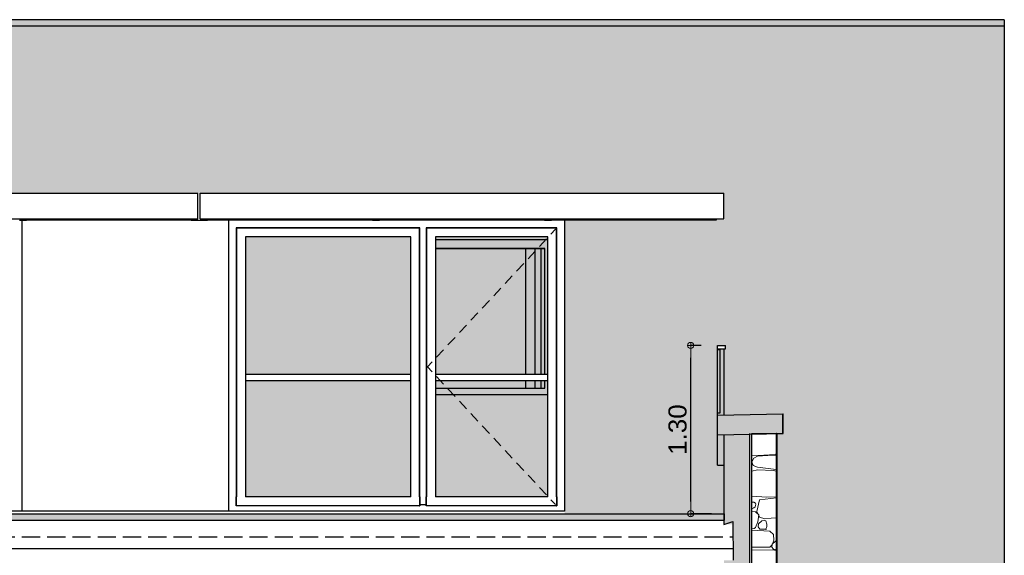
# Model space of a CAD drawing. Header units: millimetres. Extents: x 256333 to 598543, y -23220 to 10679.
# Tile 16 of 45: x 291717 to 299334, y -18222 to -14080. Entities that reach past the tile are written whole.
import ezdxf

# ---------------------------------------------------------------- set-up
doc = ezdxf.new("R2010")
doc.units = ezdxf.units.MM
doc.header["$MEASUREMENT"] = 0
doc.linetypes.add('Lignes cachées', pattern=[195.611112, 141.111112, -54.5])
doc.layers.add('COUPE', color=7, linetype='Continuous')
doc.styles.add('STYLE_GENERE_1', font='swissc.ttf', dxfattribs={"width": 1.25})
doc.linetypes.add('ISOLATION', pattern='A,0.0001,-0.1,[134,ltypeshp.shx,S=0.1,R=0,X=-0.1,Y=0],-0.2,[134,ltypeshp.shx,S=0.1,R=180,X=0.1,Y=0],-0.1', length=0.4001)

# ---------------------------------------------------------------- blocks, each defined once
blk = doc.blocks.new('ARROWHEAD_7')
at = {"color": 0, "linetype": 'Continuous', "lineweight": 0}
for p, q in [((0, 0), (-1, 0)), ((-0.25, 0), (0.25, 0)), ((0, -0.25), (0, 0.25))]:
    blk.add_line(p, q, dxfattribs=at)
blk.add_circle((0, 0), 0.25, dxfattribs=at)

msp = doc.modelspace()

# ---------------------------------------------------------------- hatches: boundary and pattern name
at = {"layer": 'COUPE', "linetype": 'Continuous'}
for color, points in [(9, [(284583.759, -14080.342), (284583.759, -15421.322), (297197.711, -15421.322), (297197.711, -14080.342)]), (254, [(294742.334, -15760.442), (293462.334, -15760.442), (293462.334, -16820.342), (294742.334, -16820.342)]), (254, [(295802.334, -15760.442), (294932.334, -15760.442), (294932.334, -16820.342), (295802.334, -16820.342)]), (256, [(297166.628, -16625.447), (297116.628, -16625.447), (297116.628, -16630.342), (297136.628, -16630.342), (297136.628, -17120.342), (297116.628, -17120.342), (297116.628, -17525.447), (297164.71, -17525.447), (297164.71, -17288.339), (297116.642, -17289.3), (297116.642, -17139.27), (297166.628, -17138.271)]), (256, [(297136.628, -17120.342), (297136.628, -16630.342), (297116.628, -16630.342), (297116.628, -17120.342)]), (254, [(293462.334, -16870.342), (293462.334, -17770.342), (294742.334, -17770.342), (294742.334, -16870.342)]), (254, [(294932.334, -16870.342), (294932.334, -17770.342), (295802.334, -17770.342), (295802.334, -16870.342)]), (256, [(297621.304, -17279.207), (297621.304, -17129.177), (297116.642, -17139.27), (297116.642, -17289.3)]), (256, [(297168.321, -17950.342), (297168.321, -17900.342), (284641.529, -17900.342), (284641.529, -17950.342)])]:
    msp.add_hatch(color=color, dxfattribs=at).paths.add_polyline_path(points, flags=0)
for color, points in [(9, [(297166.628, -17138.268), (297621.154, -17129.18), (297621.304, -17129.179), (297621.401, -17129.179), (297621.483, -17129.177), (297621.483, -17129.212), (297623.223, -17129.177), (297623.223, -17279.207), (297566.45, -17280.343), (297574.71, -17280.343), (297574.71, -18680.342), (297617.294, -18680.342), (297617.294, -18639.494), (297717.294, -18639.494), (297717.294, -18680.342), (299334.481, -18680.342), (299334.481, -14080.342), (297169.061, -14080.342), (297169.061, -16599.67), (297176.698, -16600.342), (297176.698, -16625.342), (297166.628, -16625.447)]), (9, [(295932.334, -15630.342), (295932.334, -17900.342), (297168.321, -17900.342), (297164.71, -17522.593), (297116.628, -17525.447), (297116.698, -16600.342), (297176.698, -16600.342), (297168.321, -15630.342)]), (256, [(297164.71, -22380.2), (297549.309, -22380.2), (297549.309, -21850.342), (297364.71, -21850.342), (297364.71, -17280.342), (297164.71, -17280.342), (297164.71, -17983.932), (297234.271, -17983.569), (297237.641, -18260.342), (297164.71, -18260.342)])]:
    msp.add_hatch(color=color, dxfattribs=at).paths.add_polyline_path(points)

# ---------------------------------------------------------------- linework, layer by layer
for p, q in [((297364.71, -14080.342), (284583.759, -14080.342)), ((299334.481, -14080.342), (297364.71, -14080.342)), ((299334.481, -14080.342), (299334.481, -18680.342)), ((299334.481, -14130.342), (268140.115, -14130.342)), ((285049.013, -15421.322), (293093.935, -15421.322)), ((293093.935, -15621.322), (293093.935, -15421.322)), ((293113.935, -15421.322), (297164.71, -15421.322)), ((293113.935, -15621.322), (293113.935, -15421.322)), ((297164.71, -15621.322), (297164.71, -15421.322)), ((285049.013, -15621.322), (293093.935, -15621.322)), ((291713.935, -15630.342), (291768.8, -15630.342)), ((291736.209, -17880.342), (291736.209, -15630.342)), ((291768.8, -15630.342), (291768.8, -15621.322)), ((293043.935, -15630.342), (291768.8, -15630.342)), ((293043.935, -15621.322), (293043.935, -15630.342)), ((293043.935, -15630.342), (293170.569, -15630.342)), ((293113.935, -15621.322), (297164.71, -15621.322)), ((293170.569, -15630.342), (293170.569, -15621.322)), ((294445.703, -15630.342), (293170.569, -15630.342)), ((293332.334, -15630.342), (293332.334, -17880.342)), ((293392.334, -15690.442), (293394.334, -15692.442)), ((294812.334, -15690.442), (293392.334, -15690.442)), ((293392.334, -15690.442), (293392.334, -17770.342)), ((294810.334, -15692.442), (293394.334, -15692.442)), ((293394.334, -15692.442), (293394.334, -17770.342)), ((294445.703, -15621.322), (294445.703, -15630.342)), ((294445.703, -15630.342), (294500.548, -15630.342)), ((294500.548, -15630.342), (294500.548, -15621.322)), ((295775.682, -15630.342), (294500.548, -15630.342)), ((294812.334, -15690.442), (294810.334, -15692.442)), ((294810.334, -17770.342), (294810.334, -15692.442)), ((294812.334, -17770.342), (294812.334, -15690.442)), ((294862.334, -15690.442), (294864.334, -15692.442)), ((295872.334, -15690.442), (294862.334, -15690.442)), ((294862.334, -15690.442), (294862.334, -17770.342)), ((295870.334, -15692.442), (294864.334, -15692.442)), ((294864.334, -15692.442), (294864.334, -17770.342)), ((295775.682, -15621.322), (295775.682, -15630.342)), ((295775.682, -15630.342), (295830.548, -15630.342)), ((295830.548, -15630.342), (295830.548, -15621.322)), ((297105.682, -15630.342), (295830.548, -15630.342)), ((295872.334, -15690.442), (295870.334, -15692.442)), ((295870.334, -17770.342), (295870.334, -15692.442)), ((295872.334, -17770.342), (295872.334, -15690.442)), ((295932.334, -15630.342), (295932.334, -17880.342)), ((297105.682, -15621.322), (297105.682, -15630.342)), ((294742.334, -15760.442), (293462.334, -15760.442)), ((293462.334, -15760.442), (293462.334, -17770.342)), ((294742.334, -17770.342), (294742.334, -15760.442)), ((295802.334, -15760.442), (294932.334, -15760.442)), ((294932.334, -15760.442), (294932.334, -17770.342)), ((295802.334, -17770.342), (295802.334, -15760.442)), ((295826.917, -15738.541), (295862.334, -15700.442)), ((294932.334, -15780.342), (295802.334, -15780.342)), ((295738.405, -15833.754), (295792.874, -15775.161)), ((295778.797, -15850.342), (294932.334, -15850.342)), ((294932.334, -15850.442), (295778.797, -15850.442)), ((295632.863, -16820.342), (295632.863, -15850.342)), ((295649.893, -15928.967), (295704.362, -15870.374)), ((295702.866, -15850.342), (295702.866, -16820.342)), ((295747.866, -15850.342), (295747.866, -16820.342)), ((295778.797, -16820.342), (295778.797, -15850.342)), ((295561.38, -16024.181), (295615.85, -15965.588)), ((295472.868, -16119.394), (295527.337, -16060.801)), ((295384.356, -16214.607), (295438.825, -16156.014)), ((295295.844, -16309.821), (295350.313, -16251.228)), ((295207.331, -16405.034), (295261.8, -16346.441)), ((295118.819, -16500.247), (295173.288, -16441.654)), ((295030.307, -16595.46), (295084.776, -16536.868)), ((297116.698, -16600.342), (297176.698, -16600.342)), ((297116.698, -16625.342), (297116.698, -16600.342)), ((297176.698, -16625.342), (297176.698, -16600.342)), ((294941.794, -16690.674), (294996.263, -16632.081)), ((297116.628, -16625.447), (297166.628, -16625.447)), ((297116.628, -16630.342), (297116.628, -16625.447)), ((297116.628, -16630.342), (297136.628, -16630.342)), ((297116.628, -17120.342), (297116.628, -16630.342)), ((297116.698, -16625.342), (297176.698, -16625.342)), ((297136.628, -17120.342), (297136.628, -16630.342)), ((297166.628, -17138.271), (297166.628, -16625.447)), ((294872.334, -16765.392), (294907.751, -16727.294)), ((293462.334, -16820.342), (294742.334, -16820.342)), ((294872.334, -16765.392), (294907.751, -16803.491)), ((294932.334, -16820.342), (295802.334, -16820.342)), ((293462.334, -16870.342), (294742.334, -16870.342)), ((294932.334, -16870.342), (295802.334, -16870.342)), ((294941.794, -16840.111), (294996.263, -16898.704)), ((295632.863, -16930.342), (295632.863, -16870.342)), ((295702.866, -16870.342), (295702.866, -16930.342)), ((295747.866, -16870.342), (295747.866, -16930.342)), ((295778.797, -16930.342), (295778.797, -16870.342)), ((294932.334, -16930.342), (295778.797, -16930.342)), ((295778.797, -16980.342), (294932.334, -16980.342)), ((295030.307, -16935.324), (295084.776, -16993.917)), ((295802.334, -16980.342), (295778.797, -16980.342)), ((295118.819, -17030.538), (295173.288, -17089.131)), ((295207.331, -17125.751), (295261.8, -17184.344)), ((297116.478, -17139.275), (297116.571, -17139.274)), ((297116.478, -17289.305), (297116.478, -17139.275)), ((297116.537, -17289.305), (297116.537, -17139.275)), ((297116.581, -17289.302), (297116.581, -17139.272)), ((297116.628, -17525.447), (297116.628, -17120.342)), ((297116.628, -17120.342), (297136.628, -17120.342)), ((297116.642, -17139.27), (297621.304, -17129.177)), ((297116.642, -17289.3), (297116.642, -17139.27)), ((297621.304, -17129.181), (297621.483, -17129.177)), ((297621.304, -17129.215), (297623.223, -17129.177)), ((297621.304, -17279.207), (297621.304, -17129.177)), ((297623.223, -17279.207), (297623.223, -17129.177)), ((295295.844, -17220.964), (295350.313, -17279.557)), ((297116.574, -17289.34), (297116.574, -17289.302)), ((297116.642, -17289.3), (297621.304, -17279.207)), ((297164.71, -17288.339), (297164.71, -17983.932)), ((297364.71, -21850.342), (297364.71, -17280.342)), ((297364.71, -17284.377), (297381.796, -17284.036)), ((297381.796, -21830.342), (297381.796, -17280.342)), ((297381.796, -17280.342), (297571.796, -17280.342)), ((297566.45, -17280.342), (297623.223, -17279.207)), ((297574.71, -17280.342), (297571.796, -17280.342)), ((297571.796, -21828.922), (297571.796, -17280.342)), ((297574.71, -17280.342), (297574.71, -21850.342)), ((295384.356, -17316.178), (295438.825, -17374.771)), ((295472.868, -17411.391), (295527.337, -17469.984)), ((295561.38, -17506.604), (295615.85, -17565.197)), ((297116.628, -17525.447), (297164.71, -17525.447)), ((295649.893, -17601.818), (295704.362, -17660.41)), ((295738.405, -17697.031), (295792.874, -17755.624)), ((293392.334, -17840.342), (293392.334, -17770.342)), ((293394.334, -17838.342), (293394.334, -17770.342)), ((294742.334, -17770.342), (293462.334, -17770.342)), ((294810.334, -17770.342), (294810.334, -17838.342)), ((294812.334, -17770.342), (294812.334, -17840.342)), ((294862.334, -17840.342), (294862.334, -17770.342)), ((294864.334, -17838.342), (294864.334, -17770.342)), ((295802.334, -17770.342), (294932.334, -17770.342)), ((295826.917, -17792.244), (295862.334, -17830.342)), ((295870.334, -17770.342), (295870.334, -17838.342)), ((295872.334, -17770.342), (295872.334, -17840.342)), ((284641.529, -17900.342), (297168.321, -17900.342)), ((295932.334, -17880.342), (289136.209, -17880.342)), ((293394.334, -17838.342), (293392.334, -17840.342)), ((294812.334, -17840.342), (293392.334, -17840.342)), ((294810.334, -17838.342), (293394.334, -17838.342)), ((294810.334, -17838.342), (294812.334, -17840.342)), ((294812.31, -17830.342), (294862.358, -17830.342)), ((294864.334, -17838.342), (294862.334, -17840.342)), ((295872.334, -17840.342), (294862.334, -17840.342)), ((295870.334, -17838.342), (294864.334, -17838.342)), ((295870.334, -17838.342), (295872.334, -17840.342)), ((297168.321, -17950.342), (297168.321, -17900.342)), ((284641.529, -17950.342), (297168.321, -17950.342)), ((297164.71, -17983.932), (297234.008, -17961.971)), ((297234.008, -17961.971), (297237.641, -18260.342))]:
    msp.add_line(p, q, dxfattribs=at)
at = {"layer": 'COUPE'}
for p, q in [((296988.618, -16599.67), (296908.174, -16599.67)), ((296908.354, -17805.342), (296908.354, -16694.67)), ((297068.321, -17900.342), (296908.174, -17900.342))]:
    msp.add_line(p, q, dxfattribs=at)
at = {"layer": 'COUPE', "color": 127, "linetype": 'Continuous', "lineweight": 9}
for p, q in [((297381.796, -17452.902), (297564.278, -17443.497)), ((297564.278, -17443.497), (297571.796, -17426.912)), ((297397.673, -17470.162), (297381.924, -17499.824)), ((297381.924, -17499.824), (297390.848, -17528.173)), ((297425.435, -17455.376), (297397.673, -17470.162)), ((297504.77, -17451), (297425.435, -17455.376)), ((297571.796, -17446.617), (297504.77, -17451)), ((297425.435, -17562.17), (297381.796, -17570.668)), ((297390.848, -17528.173), (297425.435, -17540.777)), ((297425.435, -17540.777), (297570.393, -17558.885)), ((297546.474, -17567.316), (297425.435, -17562.17)), ((297571.796, -17572.771), (297546.474, -17567.316)), ((297570.393, -17558.885), (297571.796, -17559.027)), ((297381.796, -17764.479), (297496.805, -17773.372)), ((297396.595, -17812.329), (297381.796, -17810.671)), ((297408.325, -17818.787), (297396.595, -17812.329)), ((297411.777, -17826.48), (297408.325, -17818.787)), ((297440.63, -17793.637), (297420.821, -17884.17)), ((297571.796, -17777.353), (297440.63, -17793.637)), ((297496.805, -17773.372), (297571.796, -17769.411)), ((297381.796, -17861.711), (297396.595, -17855.563)), ((297408.286, -17886.708), (297381.796, -17884.463)), ((297396.595, -17855.563), (297406.439, -17846.348)), ((297406.439, -17846.348), (297411.777, -17826.48)), ((297435.213, -17909.909), (297408.286, -17886.708)), ((297420.821, -17884.17), (297440.63, -17927.633)), ((297408.286, -18006.842), (297427.74, -17963.6)), ((297427.74, -17963.6), (297435.213, -17909.909)), ((297458.832, -17955.852), (297432.794, -17978.471)), ((297440.63, -17927.633), (297480.878, -17940.076)), ((297477.263, -17954.243), (297458.832, -17955.852)), ((297490.516, -17955.852), (297477.263, -17954.243)), ((297480.878, -17940.076), (297531.802, -17934.541)), ((297496.278, -17980.925), (297490.516, -17955.852)), ((297531.802, -17934.541), (297571.796, -17933.629)), ((297381.796, -18016.912), (297398.127, -18014.801)), ((297519.179, -18035.885), (297381.796, -18027.501)), ((297398.127, -18014.801), (297408.286, -18006.842)), ((297432.794, -17978.471), (297429.114, -18003.006)), ((297429.114, -18003.006), (297443.835, -18019.26)), ((297443.835, -18019.26), (297458.832, -18021.2)), ((297458.832, -18021.2), (297490.516, -18021.2)), ((297490.516, -18021.2), (297497.504, -18000.553)), ((297497.504, -18000.553), (297496.278, -17980.925)), ((297548.961, -18060.466), (297519.179, -18035.885)), ((297538.168, -18142.11), (297551.175, -18105.578)), ((297564.278, -18112.498), (297538.24, -18135.117)), ((297551.175, -18105.578), (297548.961, -18060.466)), ((297571.796, -18111.842), (297564.278, -18112.498)), ((297381.796, -18159.32), (297519.179, -18159.32)), ((297541.765, -18179.75), (297381.796, -18182.134)), ((297519.179, -18159.32), (297538.168, -18142.11)), ((297538.24, -18135.117), (297534.56, -18159.652)), ((297534.56, -18159.652), (297549.28, -18175.906)), ((297571.796, -18183.861), (297541.765, -18179.75)), ((297549.28, -18175.906), (297564.278, -18177.846)), ((297564.278, -18177.846), (297571.796, -18177.846))]:
    msp.add_line(p, q, dxfattribs=at)
at = {"layer": 'COUPE', "linetype": 'Lignes cachées'}
msp.add_line((284886.914, -18080.342), (297235.449, -18080.342), dxfattribs=at)
at = {"layer": 'COUPE', "linetype": 'ISOLATION', "ltscale": 210}
msp.add_line((284860.507, -18170.342), (297236.545, -18170.342), dxfattribs=at)
at = {"layer": 'COUPE', "linetype": 'Continuous'}
msp.add_point((297116.578, -17139.272), dxfattribs=at)
at = {"layer": 'COUPE', "color": 127, "linetype": 'Continuous', "lineweight": 9}
msp.add_point((297490.516, -18021.2), dxfattribs=at)

# ---------------------------------------------------------------- block references
at = {"layer": 'COUPE', "linetype": 'Continuous', "xscale": 95, "yscale": 95, "zscale": 95}
for p, rotation in [((296908.354, -16599.67), 90), ((296908.354, -17900.342), 270)]:
    msp.add_blockref('ARROWHEAD_7', p, dxfattribs=dict(at, rotation=rotation))

# ---------------------------------------------------------------- texts
at = {"layer": 'COUPE', "linetype": 'Continuous', "insert": (296806.89, -17250.006), "char_height": 140, "attachment_point": 5, "rotation": 90, "style": 'STYLE_GENERE_1'}
msp.add_mtext('\\A1;1.30', dxfattribs=at)

doc.saveas('drawing.dxf')
